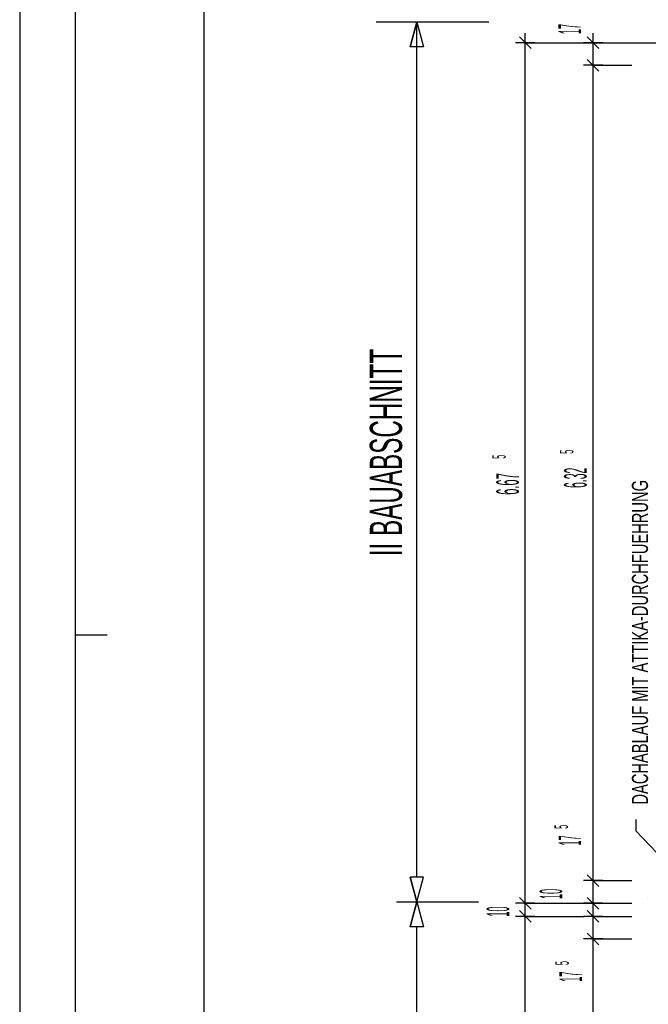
# Model space of a CAD drawing. Extents: x -0.6 to 1.54, y -0.37 to 1.17.
# Tile 19 of 79: x -0.01 to 0.09, y 0.54 to 0.69. Entities that reach past the tile are written whole.
import ezdxf

# ---------------------------------------------------------------- set-up
doc = ezdxf.new("R2010")
doc.units = 0
doc.linetypes.add('KCONTINUOUS', pattern=[0])
doc.layers.add('W01_---', color=7, linetype='CONTINUOUS')

msp = doc.modelspace()

# ---------------------------------------------------------------- linework, layer by layer
at = {"layer": 'W01_---', "color": 7, "linetype": 'KCONTINUOUS'}
for p, q in [((-0.00858, 0.80997), (-0.00858, -0.01098)), ((0.06419, 0.68903), (0.04672, 0.68903)), ((0.05199, 0.68518), (0.05302, 0.68903)), ((0.05199, 0.68518), (0.05302, 0.68903)), ((0.05302, 0.68903), (0.05199, 0.68518)), ((0.05302, 0.68903), (0.05405, 0.68518)), ((0.05302, 0.68903), (0.05405, 0.68518)), ((0.05302, 0.68903), (0.05405, 0.68518)), ((0.05302, 0.55643), (0.05302, 0.68903)), ((0.06985, 0.68433), (0.06985, 0.68733)), ((0.08035, 0.68433), (0.08035, 0.68733)), ((0.07135, 0.68583), (0.06835, 0.68583)), ((0.07076, 0.68493), (0.06896, 0.68673)), ((0.06985, 0.55237), (0.06985, 0.68583)), ((0.06985, 0.68583), (0.09666, 0.68583)), ((0.08186, 0.68583), (0.07885, 0.68583)), ((0.08125, 0.68493), (0.07945, 0.68673)), ((0.08035, 0.68233), (0.08035, 0.68583)), ((0.08035, 0.68583), (0.08635, 0.68583)), ((0.05405, 0.68518), (0.05199, 0.68518)), ((0.05405, 0.68518), (0.05199, 0.68518)), ((0.05405, 0.68518), (0.05199, 0.68518)), ((0.08125, 0.68143), (0.07945, 0.68323)), ((0.08035, 0.68083), (0.08035, 0.68383)), ((0.08186, 0.68233), (0.07885, 0.68233)), ((0.08035, 0.55587), (0.08035, 0.68233)), ((0.08035, 0.68233), (0.08635, 0.68233)), ((0, 0.594), (0.005, 0.594)), ((0.087, 0.56537), (0.087, 0.56359)), ((0.087, 0.56359), (0.09608, 0.55407)), ((0.05405, 0.55643), (0.05199, 0.55643)), ((0.05199, 0.55643), (0.05302, 0.55258)), ((0.05405, 0.55643), (0.05199, 0.55643)), ((0.05199, 0.55643), (0.05302, 0.55258)), ((0.05405, 0.55643), (0.05199, 0.55643)), ((0.05302, 0.55258), (0.05199, 0.55643)), ((0.05302, 0.55258), (0.05405, 0.55643)), ((0.05302, 0.55258), (0.05405, 0.55643)), ((0.05302, 0.55258), (0.05405, 0.55643)), ((0.08125, 0.55497), (0.07945, 0.55677)), ((0.08035, 0.55437), (0.08035, 0.55737)), ((0.08186, 0.55587), (0.07885, 0.55587)), ((0.08035, 0.55237), (0.08035, 0.55587)), ((0.08035, 0.55587), (0.08635, 0.55587)), ((0.07076, 0.55147), (0.06896, 0.55327)), ((0.06985, 0.55087), (0.06985, 0.55387)), ((0.08125, 0.55147), (0.07945, 0.55327)), ((0.08035, 0.55087), (0.08035, 0.55387)), ((0.08873, 0.55303), (0.08874, 0.55303)), ((0.04985, 0.55258), (0.05302, 0.55258)), ((0.05199, 0.54872), (0.05302, 0.55258)), ((0.05199, 0.54872), (0.05302, 0.55258)), ((0.05302, 0.55258), (0.05199, 0.54872)), ((0.05302, 0.55258), (0.05405, 0.54872)), ((0.05302, 0.55258), (0.05405, 0.54872)), ((0.05302, 0.55258), (0.05405, 0.54872)), ((0.05302, 0.55258), (0.06259, 0.55258)), ((0.07135, 0.55237), (0.06835, 0.55237)), ((0.06985, 0.55033), (0.06985, 0.55237)), ((0.06985, 0.55237), (0.08035, 0.55237)), ((0.06985, 0.54883), (0.06985, 0.55183)), ((0.08186, 0.55237), (0.07885, 0.55237)), ((0.08035, 0.55033), (0.08035, 0.55237)), ((0.08035, 0.55237), (0.08635, 0.55237)), ((0.08035, 0.54883), (0.08035, 0.55183)), ((0.07135, 0.55033), (0.06835, 0.55033)), ((0.07076, 0.54943), (0.06896, 0.55123)), ((0.06985, 0.32053), (0.06985, 0.55033)), ((0.06985, 0.55033), (0.07896, 0.55033)), ((0.08186, 0.55033), (0.07885, 0.55033)), ((0.08125, 0.54943), (0.07945, 0.55123)), ((0.08035, 0.54683), (0.08035, 0.55033)), ((0.08035, 0.55033), (0.08635, 0.55033)), ((0.05405, 0.54872), (0.05199, 0.54872)), ((0.05405, 0.54872), (0.05199, 0.54872)), ((0.05405, 0.54872), (0.05199, 0.54872)), ((0.05302, 0.32272), (0.05302, 0.54872)), ((0.08035, 0.54533), (0.08035, 0.54833)), ((0.08186, 0.54683), (0.07885, 0.54683)), ((0.08125, 0.54593), (0.07945, 0.54773)), ((0.08035, 0.32403), (0.08035, 0.54683)), ((0.08035, 0.54683), (0.08635, 0.54683))]:
    msp.add_line(p, q, dxfattribs=at)
for points in [[(0, 0), (1.168, 0), (1.168, 0.8), (0, 0.8), (0, 0), (0, 0)], [(0.02, 0.005), (1.163, 0.005), (1.163, 0.795), (0.02, 0.795), (0.02, 0.005), (0.02, 0.005)]]:
    msp.add_lwpolyline(points, dxfattribs=at)

# ---------------------------------------------------------------- texts
at = {"layer": 'W01_---', "color": 7}
for s, height, width, p in [('17', 0.0035, 0.3, (0.07849, 0.68718, 61)), ('II BAUABSCHNITT ', 0.005, 0.562, (0.05073, 0.6062, 61)), ('5 ', 0.0021, 0.333333, (0.06681, 0.6213, 61)), ('5 ', 0.0021, 0.333333, (0.07731, 0.62208, 61)), ('6.67', 0.0035, 0.366643, (0.06885, 0.61572, 61)), ('6.32', 0.0035, 0.343286, (0.07936, 0.61679, 61)), ('DACHABLAUF MIT ATTIKA-DURCHFUEHRUNG', 0.0025, 0.680988, (0.08888, 0.56767, 61)), ('5 ', 0.0021, 0.333333, (0.07647, 0.56391, 61)), ('17', 0.0035, 0.3, (0.07851, 0.56133, 61)), ('10', 0.0035, 0.3, (0.07557, 0.55303, 61)), ('10', 0.0035, 0.3, (0.06735, 0.5503, 61)), ('5 ', 0.0021, 0.333333, (0.0766, 0.54277, 61)), ('17', 0.0035, 0.3, (0.07864, 0.54019, 61))]:
    msp.add_text(s, height=height, rotation=90.0027, dxfattribs=dict(at, width=width)).set_placement(p)

doc.saveas('drawing.dxf')
